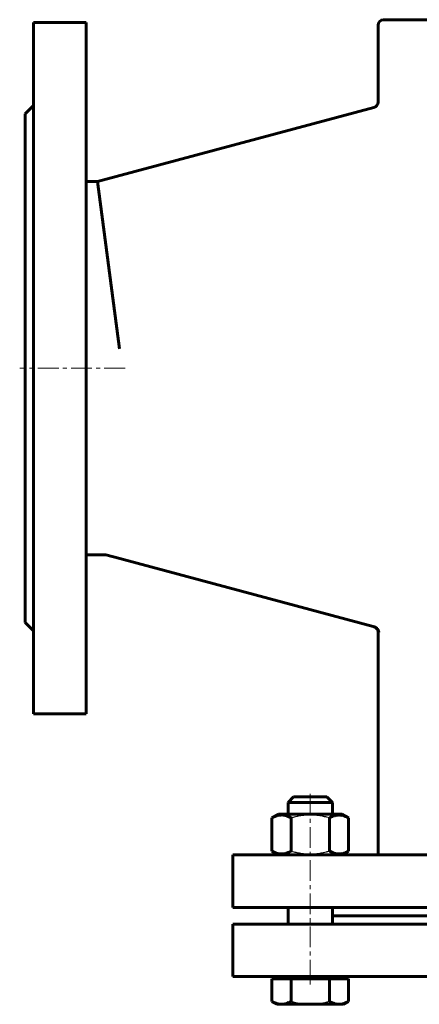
# Model space of a CAD drawing. Header units: millimetres. Extents: x -202 to 202, y -343 to 343.
# Tile 1 of 3: x -202 to -58, y -343 to 13. Entities that reach past the tile are written whole.
import ezdxf

# ---------------------------------------------------------------- set-up
doc = ezdxf.new("R2010")
doc.units = ezdxf.units.MM
for name, pattern in [('K5LT-1', [0]), ('K5LT_AXLED', [12, 7.5, -1.5, 1.5, -1.5]), ('K5LT_BASIC', [0])]:
    doc.linetypes.add(name, pattern=pattern)
doc.layers.add('Системный слой (1)', color=7, linetype='Continuous', true_color=0x6c6c6c)

# ---------------------------------------------------------------- blocks, each defined once
blk = doc.blocks.new('U0')
at = {"layer": 'Системный слой (1)', "color": 143, "linetype": 'K5LT_BASIC', "lineweight": 60, "true_color": 0x33acca}
for p, q in [((-48.18, -311), (-89.01, -311)), ((32.18, -311), (-32.18, -311)), ((89.01, -311), (48.18, -311))]:
    blk.add_line(p, q, dxfattribs=at)
blk = doc.blocks.new('U15')
at = {"layer": 'Системный слой (1)', "color": 143, "linetype": 'K5LT_BASIC', "lineweight": 60, "true_color": 0x33acca}
blk.add_line((-84.58, -342.76), (-84.58, -342.76), dxfattribs=at)
blk.add_line((-84.58, -342.76), (-84.58, -342.76), dxfattribs=at)
blk = doc.blocks.new('U27')
at = {"layer": 'Системный слой (1)', "color": 143, "linetype": 'K5LT_BASIC', "lineweight": 60, "true_color": 0x33acca}
for p, q in [((-105.01, -274.2), (-105.01, -270)), ((-105.01, -314), (-105.01, -308))]:
    blk.add_line(p, q, dxfattribs=at)
blk = doc.blocks.new('U28')
at = {"layer": 'Системный слой (1)', "color": 143, "linetype": 'K5LT_BASIC', "lineweight": 60, "true_color": 0x33acca}
for p, q in [((-89.01, -274.2), (-89.01, -270)), ((-89.01, -314), (-89.01, -308))]:
    blk.add_line(p, q, dxfattribs=at)
blk = doc.blocks.new('U29')
at = {"layer": 'Системный слой (1)', "color": 143, "linetype": 'K5LT_BASIC', "lineweight": 60, "true_color": 0x33acca}
for p, q in [((-105.01, -270), (-97.01, -270)), ((-97.01, -270), (-89.01, -270))]:
    blk.add_line(p, q, dxfattribs=at)
blk = doc.blocks.new('U30')
at = {"layer": 'Системный слой (1)', "color": 143, "linetype": 'K5LT_BASIC', "lineweight": 60, "true_color": 0x33acca}
for p, q in [((-103.01, -268), (-97.01, -268)), ((-97.01, -268), (-91.01, -268))]:
    blk.add_line(p, q, dxfattribs=at)
blk = doc.blocks.new('U31')
at = {"layer": 'Системный слой (1)', "color": 143, "linetype": 'K5LT_BASIC', "lineweight": 60, "true_color": 0x33acca}
for p, q in [((-125, -314), (0, -314)), ((0, -314), (125, -314))]:
    blk.add_line(p, q, dxfattribs=at)
blk = doc.blocks.new('U32')
at = {"layer": 'Системный слой (1)', "color": 143, "linetype": 'K5LT_BASIC', "lineweight": 60, "true_color": 0x33acca}
for p, q in [((-125, -333), (0, -333)), ((0, -333), (125, -333))]:
    blk.add_line(p, q, dxfattribs=at)
blk = doc.blocks.new('U38')
at = {"layer": 'Системный слой (1)', "color": 143, "linetype": 'K5LT_BASIC', "lineweight": 60, "true_color": 0x33acca}
for p, q in [((-72.5, -16.8), (-72.5, 11)), ((-72.5, -289), (-72.5, -208.41))]:
    blk.add_line(p, q, dxfattribs=at)

msp = doc.modelspace()

# ---------------------------------------------------------------- linework, layer by layer
at = {"layer": 'Системный слой (1)', "color": 143, "linetype": 'K5LT_BASIC', "lineweight": 60, "true_color": 0x33acca}
for p, q in [((-197, 12), (-178, 12)), ((-197, 12), (-197, -238)), ((-178, 12), (-178, -238)), ((-70.5, 13), (70.5, 13)), ((-197, -18), (-200, -21)), ((-200, -21), (-200, -205)), ((-173.89, -45.5), (-73.98, -18.73)), ((-178, -45.5), (-173.89, -45.5)), ((-173.89, -45.5), (-165.92, -106)), ((-178, -180.5), (-170.92, -180.5)), ((-170.92, -180.5), (-170.92, -180.33)), ((-170.92, -180.5), (-165.82, -181.87)), ((-165.82, -181.87), (-164.48, -182.23)), ((-164.48, -182.23), (-74.26, -206.4)), ((-197, -208), (-200, -205)), ((-74.26, -206.4), (-73.87, -206.5)), ((-197, -238), (-178, -238)), ((-105.01, -270), (-103.01, -268)), ((-89.01, -270), (-91.01, -268)), ((-89.01, -270), (-91.01, -268)), ((-110.86, -275.62), (-108.41, -274.2)), ((-110.86, -287.58), (-110.86, -275.62)), ((-85.61, -274.2), (-108.41, -274.2)), ((-103.94, -287.58), (-103.94, -275.62)), ((-90.08, -287.58), (-90.08, -275.62)), ((-83.15, -275.62), (-85.61, -274.2)), ((-83.15, -287.58), (-83.15, -275.62)), ((-108.41, -289), (-110.86, -287.58)), ((-85.61, -289), (-83.15, -287.58)), ((-125, -308), (-125, -289)), ((-125, -289), (125, -289)), ((-85.61, -289), (-84.58, -288.41)), ((-84.58, -288.41), (-84.58, -288.41)), ((-125, -308), (125, -308)), ((-125, -333), (-125, -314)), ((-110.86, -333.8), (-107.4, -333.8)), ((-110.86, -333.8), (-110.86, -341.93)), ((-109.01, -333), (-109.01, -333.8)), ((-107.4, -333.8), (-103.94, -333.8)), ((-103.94, -333.8), (-97.01, -333.8)), ((-103.94, -333.8), (-103.94, -341.93)), ((-97.01, -333.8), (-90.08, -333.8)), ((-90.08, -333.8), (-86.62, -333.8)), ((-90.08, -333.8), (-90.08, -341.93)), ((-86.62, -333.8), (-83.15, -333.8)), ((-85.01, -333), (-85.01, -333.8)), ((-83.15, -333.8), (-83.15, -341.93)), ((-110.86, -341.93), (-109.01, -343)), ((-109.43, -342.76), (-109.43, -342.76)), ((-109.43, -342.76), (-109.01, -343)), ((-109.01, -343), (-107.4, -343)), ((-107.4, -343), (-97.01, -343)), ((-97.01, -343), (-86.62, -343)), ((-86.62, -343), (-85.01, -343)), ((-83.15, -341.93), (-85.01, -343)), ((-84.58, -342.76), (-85.01, -343))]:
    msp.add_line(p, q, dxfattribs=at)
at = {"layer": 'Системный слой (1)', "color": 30, "linetype": 'K5LT_AXLED', "lineweight": 18, "true_color": 0xff8000}
for p, q in [((-163.92, -113), (-202, -113)), ((-97.01, -334.4), (-97.01, -266)), ((-97.01, -335.8), (-97.01, -331))]:
    msp.add_line(p, q, dxfattribs=at)
at = {"layer": 'Системный слой (1)', "color": 143, "linetype": 'K5LT_BASIC', "lineweight": 60, "true_color": 0x33acca}
for centre, start, end in [((-70.5, 11), 90, 180), ((-74.5, -16.8), 285, 0), ((-74.5, -208.41), 0, 75)]:
    msp.add_arc(centre, 2, start, end, dxfattribs=at)
for points, knots in [([(-73.87, -206.5), (-73.74, -206.54), (-73.52, -206.62), (-73.29, -206.76), (-73.11, -206.88), (-72.98, -207), (-72.84, -207.14), (-72.72, -207.28), (-72.6, -207.45), (-72.48, -207.66), (-72.36, -207.96), (-72.29, -208.23), (-72.27, -208.43), (-72.26, -208.47)], [0, 0, 0, 0, 1.756819, 3.139557, 3.625507, 4.902531, 5.723187, 6.677332, 7.770417, 9.110692, 10.539068, 13.209955, 14, 14, 14, 14]), ([(-103.94, -275.62), (-104.2, -275.46), (-104.65, -275.23), (-105.24, -274.98), (-105.64, -274.84), (-106.02, -274.72), (-106.41, -274.63), (-106.86, -274.57), (-107.28, -274.54), (-107.68, -274.55), (-108.07, -274.59), (-108.44, -274.65), (-108.87, -274.75), (-109.46, -274.93), (-110.15, -275.22), (-110.65, -275.49), (-110.86, -275.62)], [0, 0, 0, 0, 2.031977, 3.339718, 4.35691, 4.982864, 6.146734, 7.197334, 8.231074, 9.204643, 10.126104, 11.032386, 11.927409, 13.242826, 15.356581, 17, 17, 17, 17]), ([(-83.15, -275.62), (-83.42, -275.46), (-83.87, -275.23), (-84.45, -274.98), (-84.85, -274.84), (-85.24, -274.72), (-85.63, -274.63), (-86.07, -274.57), (-86.5, -274.54), (-86.9, -274.55), (-87.29, -274.59), (-87.66, -274.65), (-88.09, -274.75), (-88.68, -274.93), (-89.36, -275.22), (-89.86, -275.49), (-90.08, -275.62)], [0, 0, 0, 0, 2.031977, 3.339718, 4.35691, 4.982864, 6.146734, 7.197334, 8.231074, 9.204643, 10.126104, 11.032386, 11.927409, 13.242826, 15.356581, 17, 17, 17, 17]), ([(-110.86, -287.58), (-110.59, -287.74), (-110.15, -287.97), (-109.56, -288.22), (-109.16, -288.36), (-108.78, -288.48), (-108.39, -288.57), (-107.94, -288.63), (-107.52, -288.66), (-107.12, -288.65), (-106.73, -288.61), (-106.35, -288.55), (-105.93, -288.45), (-105.34, -288.27), (-104.65, -287.98), (-104.15, -287.71), (-103.94, -287.58)], [0, 0, 0, 0, 2.031977, 3.339718, 4.35691, 4.982864, 6.146734, 7.197334, 8.231074, 9.204643, 10.126104, 11.032386, 11.927409, 13.242826, 15.356581, 17, 17, 17, 17]), ([(-90.08, -287.58), (-89.81, -287.74), (-89.36, -287.97), (-88.78, -288.22), (-88.38, -288.36), (-87.99, -288.48), (-87.6, -288.57), (-87.16, -288.63), (-86.73, -288.66), (-86.33, -288.65), (-85.94, -288.61), (-85.57, -288.55), (-85.14, -288.45), (-84.55, -288.27), (-83.87, -287.98), (-83.37, -287.71), (-83.15, -287.58)], [0, 0, 0, 0, 2.031977, 3.339718, 4.35691, 4.982864, 6.146734, 7.197334, 8.231074, 9.204643, 10.126104, 11.032386, 11.927409, 13.242826, 15.356581, 17, 17, 17, 17]), ([(-110.86, -341.93), (-110.63, -342.06), (-110.28, -342.25), (-109.79, -342.47), (-109.37, -342.64), (-108.89, -342.8), (-108.37, -342.92), (-107.87, -342.99), (-107.55, -343), (-107.4, -343)], [0, 0, 0, 0, 2.048116, 3.145392, 4.242077, 5.751498, 7.230738, 8.747339, 10, 10, 10, 10]), ([(-107.4, -343), (-107.24, -343), (-106.93, -342.99), (-106.42, -342.92), (-105.88, -342.79), (-105.34, -342.61), (-104.69, -342.34), (-104.24, -342.1), (-103.94, -341.93)], [0, 0, 0, 0, 1.228689, 2.407973, 3.85713, 5.461935, 6.568974, 9, 9, 9, 9]), ([(-90.08, -341.93), (-89.85, -342.06), (-89.49, -342.25), (-89.01, -342.47), (-88.58, -342.64), (-88.11, -342.8), (-87.58, -342.92), (-87.09, -342.99), (-86.76, -343), (-86.62, -343)], [0, 0, 0, 0, 2.048116, 3.145392, 4.242077, 5.751498, 7.230738, 8.747339, 10, 10, 10, 10]), ([(-86.62, -343), (-86.45, -343), (-86.14, -342.99), (-85.64, -342.92), (-85.09, -342.79), (-84.56, -342.61), (-83.9, -342.34), (-83.46, -342.1), (-83.15, -341.93)], [0, 0, 0, 0, 1.228689, 2.407973, 3.85713, 5.461935, 6.568974, 9, 9, 9, 9])]:
    msp.add_open_spline(points, degree=3, knots=knots, dxfattribs=at)
at = {"layer": 'Системный слой (1)', "color": 7, "linetype": 'K5LT-1'}
for points, knots in [([(-90.08, -275.62), (-90.4, -275.53), (-91.23, -275.3), (-92.73, -274.95), (-94.23, -274.71), (-95.4, -274.6), (-96.05, -274.57), (-96.47, -274.55), (-96.82, -274.55), (-97.2, -274.55), (-97.67, -274.55), (-98.24, -274.58), (-99.06, -274.64), (-100.25, -274.78), (-101.6, -275.02), (-102.87, -275.32), (-103.58, -275.52), (-103.94, -275.62)], [0, 0, 0, 0, 3.152296, 8.024027, 14.430358, 17.4743, 18.996271, 20.518242, 21.409855, 22.301468, 24.084694, 25.867919, 27.651145, 31.792504, 37.072525, 40.536262, 44, 44, 44, 44]), ([(-103.94, -287.58), (-103.61, -287.67), (-102.79, -287.9), (-101.29, -288.25), (-99.78, -288.49), (-98.62, -288.6), (-97.97, -288.63), (-97.55, -288.65), (-97.2, -288.65), (-96.82, -288.65), (-96.34, -288.65), (-95.77, -288.62), (-94.95, -288.56), (-93.76, -288.42), (-92.41, -288.18), (-91.15, -287.88), (-90.43, -287.68), (-90.08, -287.58)], [0, 0, 0, 0, 3.152296, 8.024027, 14.430358, 17.4743, 18.996271, 20.518242, 21.409855, 22.301468, 24.084694, 25.867919, 27.651145, 31.792504, 37.072525, 40.536262, 44, 44, 44, 44]), ([(-103.94, -341.93), (-103.79, -341.97), (-103.41, -342.08), (-102.67, -342.27), (-101.64, -342.51), (-100.56, -342.71), (-99.56, -342.85), (-98.85, -342.92), (-98.29, -342.96), (-97.86, -342.98), (-97.43, -343), (-97.15, -343), (-97.01, -343)], [0, 0, 0, 0, 1.432862, 3.725441, 7.16431, 11.338281, 14.003711, 16.66914, 18.001855, 19.33457, 20.667285, 22, 22, 22, 22]), ([(-97.01, -343), (-96.81, -343), (-96.43, -342.99), (-95.84, -342.97), (-95.26, -342.93), (-94.54, -342.86), (-93.67, -342.74), (-92.52, -342.54), (-91.32, -342.27), (-90.46, -342.04), (-90.08, -341.93)], [0, 0, 0, 0, 1.818464, 3.636928, 5.455392, 7.273856, 10.465691, 13.657526, 18.304216, 22, 22, 22, 22])]:
    msp.add_open_spline(points, degree=3, knots=knots, dxfattribs=at)

# ---------------------------------------------------------------- block references
at = {"layer": 'Системный слой (1)'}
for name in ['U38', 'U27', 'U29', 'U30', 'U28', 'U0', 'U31', 'U32', 'U15']:
    msp.add_blockref(name, (0, 0), dxfattribs=at)

doc.saveas('drawing.dxf')
